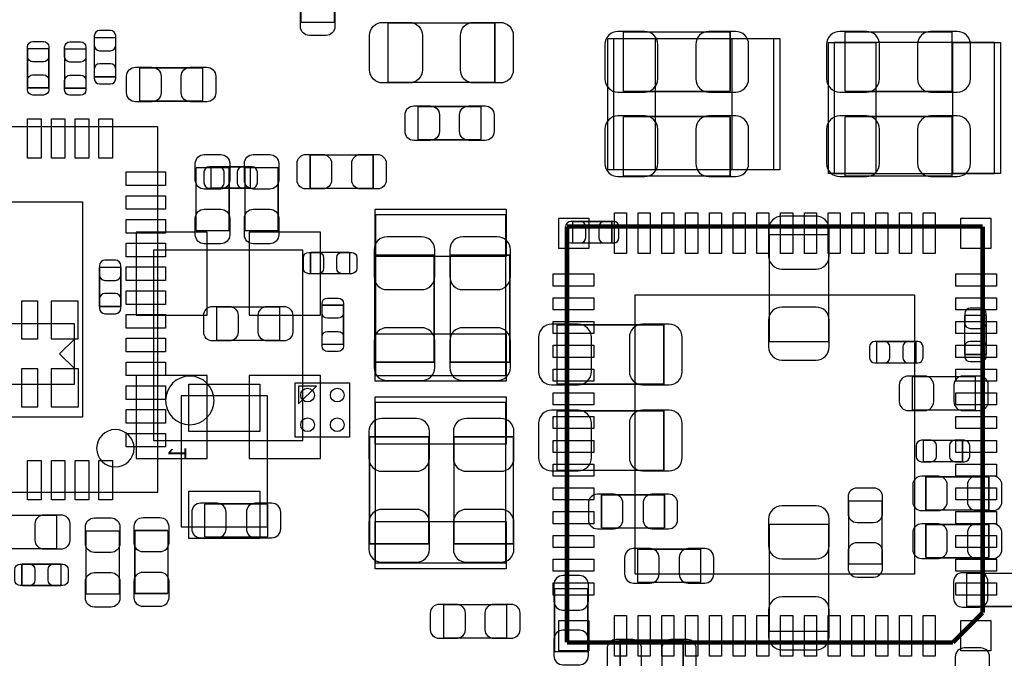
# Model space of a CAD drawing. Extents: x -31 to 84, y -5 to 52.
# Tile 9 of 14: x 40 to 56, y 7 to 18. Entities that reach past the tile are written whole.
import ezdxf

# ---------------------------------------------------------------- set-up
doc = ezdxf.new("R2010")
doc.units = 0
for name, color, linetype in [('PG_ASSEMBLY_BOTTOM', 253, 'CONTINUOUS'), ('PG_ASSEMBLY_TOP', 7, 'CONTINUOUS'), ('PIN_BOTTOM', 253, 'CONTINUOUS'), ('PIN_TOP', 7, 'CONTINUOUS')]:
    doc.layers.add(name, color=color, linetype=linetype)

msp = doc.modelspace()

# ---------------------------------------------------------------- linework, layer by layer
at = {"layer": 'PG_ASSEMBLY_BOTTOM', "const_width": 0.024892}
for points in [[(51.865022, 17.58569), (50.065178, 17.58569)], [(50.065178, 17.58569), (50.065178, 16.585438)], [(51.865022, 16.585438), (51.865022, 17.58569)], [(55.598822, 17.58569), (53.798978, 17.58569)], [(53.798978, 17.58569), (53.798978, 16.585438)], [(55.598822, 16.585438), (55.598822, 17.58569)], [(41.518586, 17.49171), (41.158414, 17.49171)], [(41.158414, 17.49171), (41.158414, 16.831818)], [(41.518586, 16.831818), (41.518586, 17.49171)], [(41.158414, 16.831818), (41.518586, 16.831818)], [(50.065178, 16.585438), (51.865022, 16.585438)], [(53.798978, 16.585438), (55.598822, 16.585438)], [(51.865022, 16.16329), (50.065178, 16.16329)], [(50.065178, 16.16329), (50.065178, 15.163038)], [(51.865022, 15.163038), (51.865022, 16.16329)], [(55.598822, 16.16329), (53.798978, 16.16329)], [(53.798978, 16.16329), (53.798978, 15.163038)], [(55.598822, 15.163038), (55.598822, 16.16329)], [(43.78452, 15.316962), (43.124628, 15.316962)], [(43.124628, 15.316962), (43.124628, 14.95679)], [(43.78452, 14.95679), (43.78452, 15.316962)], [(50.065178, 15.163038), (51.865022, 15.163038)], [(53.798978, 15.163038), (55.598822, 15.163038)], [(43.124628, 14.95679), (43.78452, 14.95679)], [(49.872646, 14.39545), (49.212754, 14.39545)], [(49.212754, 14.39545), (49.212754, 14.035278)], [(49.872646, 14.035278), (49.872646, 14.39545)], [(52.522374, 14.175486), (52.522374, 12.375642)], [(53.522626, 14.175486), (52.522374, 14.175486)], [(53.522626, 12.375642), (53.522626, 14.175486)], [(49.212754, 14.035278), (49.872646, 14.035278)], [(45.879766, 13.829284), (45.879766, 12.02944)], [(46.880018, 13.829284), (45.879766, 13.829284)], [(46.880018, 12.02944), (46.880018, 13.829284)], [(47.15383, 13.829284), (47.15383, 12.02944)], [(48.154082, 13.829284), (47.15383, 13.829284)], [(48.154082, 12.02944), (48.154082, 13.829284)], [(41.245028, 13.625068), (41.245028, 12.965176)], [(41.6052, 13.625068), (41.245028, 13.625068)], [(41.6052, 12.965176), (41.6052, 13.625068)], [(41.245028, 12.965176), (41.6052, 12.965176)], [(56.174386, 12.81811), (55.814214, 12.81811)], [(55.814214, 12.81811), (55.814214, 12.158218)], [(56.174386, 12.158218), (56.174386, 12.81811)], [(50.747422, 12.65809), (48.947578, 12.65809)], [(48.947578, 12.65809), (48.947578, 11.657838)], [(50.747422, 11.657838), (50.747422, 12.65809)], [(52.522374, 12.375642), (53.522626, 12.375642)], [(54.991508, 12.376658), (54.331616, 12.376658)], [(54.331616, 12.376658), (54.331616, 12.016486)], [(54.991508, 12.016486), (54.991508, 12.376658)], [(55.814214, 12.158218), (56.174386, 12.158218)], [(45.879766, 12.02944), (46.880018, 12.02944)], [(47.15383, 12.02944), (48.154082, 12.02944)], [(54.331616, 12.016486), (54.991508, 12.016486)], [(55.990998, 11.78433), (54.930802, 11.78433)], [(54.930802, 11.78433), (54.930802, 11.224514)], [(55.990998, 11.224514), (55.990998, 11.78433)], [(48.947578, 11.657838), (50.747422, 11.657838)], [(50.747422, 11.21029), (48.947578, 11.21029)], [(48.947578, 11.21029), (48.947578, 10.210038)], [(50.747422, 10.210038), (50.747422, 11.21029)], [(54.930802, 11.224514), (55.990998, 11.224514)], [(46.791626, 10.771886), (45.791374, 10.771886)], [(45.791374, 10.771886), (45.791374, 8.972042)], [(46.791626, 8.972042), (46.791626, 10.771886)], [(48.214026, 10.771886), (47.213774, 10.771886)], [(47.213774, 10.771886), (47.213774, 8.972042)], [(48.214026, 8.972042), (48.214026, 10.771886)], [(55.77713, 10.713974), (55.117238, 10.713974)], [(55.117238, 10.713974), (55.117238, 10.353802)], [(55.77713, 10.353802), (55.77713, 10.713974)], [(55.117238, 10.353802), (55.77713, 10.353802)], [(48.947578, 10.210038), (50.747422, 10.210038)], [(56.219598, 10.10031), (55.159402, 10.10031)], [(55.159402, 10.10031), (55.159402, 9.540494)], [(56.219598, 9.540494), (56.219598, 10.10031)], [(50.758598, 9.796272), (49.698402, 9.796272)], [(49.698402, 9.796272), (49.698402, 9.236456)], [(50.758598, 9.236456), (50.758598, 9.796272)], [(44.078398, 9.643872), (43.018202, 9.643872)], [(43.018202, 9.643872), (43.018202, 9.084056)], [(44.078398, 9.084056), (44.078398, 9.643872)], [(54.420008, 9.690862), (53.860192, 9.690862)], [(53.860192, 9.690862), (53.860192, 8.630666)], [(54.420008, 8.630666), (54.420008, 9.690862)], [(55.159402, 9.540494), (56.219598, 9.540494)], [(53.522626, 9.298686), (52.522374, 9.298686)], [(52.522374, 9.298686), (52.522374, 7.498842)], [(53.522626, 7.498842), (53.522626, 9.298686)], [(56.219598, 9.296908), (55.159402, 9.296908)], [(55.159402, 9.296908), (55.159402, 8.737092)], [(56.219598, 8.737092), (56.219598, 9.296908)], [(49.698402, 9.236456), (50.758598, 9.236456)], [(43.018202, 9.084056), (44.078398, 9.084056)], [(45.791374, 8.972042), (46.791626, 8.972042)], [(47.213774, 8.972042), (48.214026, 8.972042)], [(51.368198, 8.881872), (50.308002, 8.881872)], [(50.308002, 8.881872), (50.308002, 8.322056)], [(51.368198, 8.322056), (51.368198, 8.881872)], [(53.860192, 8.630666), (54.420008, 8.630666)], [(55.159402, 8.737092), (56.219598, 8.737092)], [(56.905398, 8.475472), (55.845202, 8.475472)], [(55.845202, 8.475472), (55.845202, 7.915656)], [(50.308002, 8.322056), (51.368198, 8.322056)], [(48.907192, 8.217662), (48.907192, 7.157466)], [(49.467008, 8.217662), (48.907192, 8.217662)], [(49.467008, 7.157466), (49.467008, 8.217662)], [(55.845202, 7.915656), (56.905398, 7.915656)], [(52.522374, 7.498842), (53.522626, 7.498842)], [(51.073558, 7.350252), (50.013362, 7.350252)], [(50.013362, 7.350252), (50.013362, 6.790436)], [(51.073558, 6.790436), (51.073558, 7.350252)], [(48.907192, 7.157466), (49.467008, 7.157466)]]:
    msp.add_lwpolyline(points, dxfattribs=at)
at = {"layer": 'PG_ASSEMBLY_BOTTOM'}
for points in [[(44.671742, 13.911834), (42.157142, 13.911834)], [(42.157142, 13.911834), (42.157142, 10.711434)], [(44.671742, 10.711434), (44.671742, 13.911834)], [(40.823642, 12.676124), (38.817042, 12.676124)], [(40.823642, 11.660124), (40.823642, 12.676124)], [(40.574722, 12.168124), (40.828722, 12.422124)], [(40.574722, 12.168124), (40.828722, 11.914124)], [(38.817042, 11.660124), (40.823642, 11.660124)], [(42.157142, 10.711434), (44.671742, 10.711434)]]:
    msp.add_lwpolyline(points, dxfattribs=at)
msp.add_lwpolyline([(43.175682, 11.384534, 1), (42.357802, 11.384534, 1), (43.175682, 11.384534)], format="xyb", dxfattribs=at)
at = {"layer": 'PG_ASSEMBLY_TOP'}
for points, const_width in [([(44.639992, 17.749266), (44.639992, 18.809462)], 0.024892), ([(45.199808, 18.809462), (45.199808, 17.749266)], 0.024892), ([(45.199808, 17.749266), (44.639992, 17.749266)], 0.024892), ([(46.102778, 17.73809), (47.902622, 17.73809)], 0.024892), ([(46.102778, 16.737838), (46.102778, 17.73809)], 0.024892), ([(47.902622, 17.73809), (47.902622, 16.737838)], 0.024892), ([(40.03294, 16.645128), (40.03294, 17.30502)], 0.024892), ([(40.03294, 17.30502), (40.393112, 17.30502)], 0.024892), ([(40.393112, 17.30502), (40.393112, 16.645128)], 0.024892), ([(40.658288, 16.640302), (40.658288, 17.300194)], 0.024892), ([(40.658288, 17.300194), (41.01846, 17.300194)], 0.024892), ([(41.01846, 17.300194), (41.01846, 16.640302)], 0.024892), ([(41.922954, 16.422878), (41.922954, 16.982694)], 0.024892), ([(41.922954, 16.982694), (42.98315, 16.982694)], 0.024892), ([(42.98315, 16.982694), (42.98315, 16.422878)], 0.024892), ([(47.902622, 16.737838), (46.102778, 16.737838)], 0.024892), ([(40.393112, 16.645128), (40.03294, 16.645128)], 0.024892), ([(41.01846, 16.640302), (40.658288, 16.640302)], 0.024892), ([(42.98315, 16.422878), (41.922954, 16.422878)], 0.024892), ([(46.609762, 15.771876), (46.609762, 16.331692)], 0.024892), ([(46.609762, 16.331692), (47.669958, 16.331692)], 0.024892), ([(47.669958, 16.331692), (47.669958, 15.771876)], 0.024892), ([(47.669958, 15.771876), (46.609762, 15.771876)], 0.024892), ([(44.793662, 15.51432), (45.853858, 15.51432)], 0.024892), ([(44.793662, 14.954504), (44.793662, 15.51432)], 0.024892), ([(45.853858, 15.51432), (45.853858, 14.954504)], 0.024892), ([(42.869612, 14.24305), (42.869612, 15.303246)], 0.024892), ([(42.869612, 15.303246), (43.429428, 15.303246)], 0.024892), ([(43.429428, 15.303246), (43.429428, 14.24305)], 0.024892), ([(43.695112, 14.24305), (43.695112, 15.303246)], 0.024892), ([(43.695112, 15.303246), (44.254928, 15.303246)], 0.024892), ([(44.254928, 15.303246), (44.254928, 14.24305)], 0.024892), ([(45.853858, 14.954504), (44.793662, 14.954504)], 0.024892), ([(49.116234, 14.311884), (49.116234, 7.311644)], 0.0762), ([(56.116474, 14.311884), (49.116234, 14.311884)], 0.0762), ([(56.116474, 7.81177), (56.116474, 14.311884)], 0.0762), ([(43.429428, 14.24305), (42.869612, 14.24305)], 0.024892), ([(44.254928, 14.24305), (43.695112, 14.24305)], 0.024892), ([(44.79925, 13.87729), (45.459142, 13.87729)], 0.024892), ([(44.79925, 13.517118), (44.79925, 13.87729)], 0.024892), ([(45.459142, 13.87729), (45.459142, 13.517118)], 0.024892), ([(45.459142, 13.517118), (44.79925, 13.517118)], 0.024892), ([(43.219878, 12.956032), (44.280074, 12.956032)], 0.024892), ([(43.219878, 12.396216), (43.219878, 12.956032)], 0.024892), ([(44.280074, 12.956032), (44.280074, 12.396216)], 0.024892), ([(44.99356, 12.32789), (44.99356, 12.987782)], 0.024892), ([(44.99356, 12.987782), (45.353732, 12.987782)], 0.024892), ([(45.353732, 12.987782), (45.353732, 12.32789)], 0.024892), ([(44.280074, 12.396216), (43.219878, 12.396216)], 0.024892), ([(45.353732, 12.32789), (44.99356, 12.32789)], 0.024892), ([(39.464742, 9.450578), (40.524938, 9.450578)], 0.024892), ([(40.524938, 9.450578), (40.524938, 8.890762)], 0.024892), ([(41.019984, 8.126984), (41.019984, 9.18718)], 0.024892), ([(41.019984, 9.18718), (41.5798, 9.18718)], 0.024892), ([(41.5798, 9.18718), (41.5798, 8.126984)], 0.024892), ([(41.840658, 8.134604), (41.840658, 9.1948)], 0.024892), ([(41.840658, 9.1948), (42.400474, 9.1948)], 0.024892), ([(42.400474, 9.1948), (42.400474, 8.134604)], 0.024892), ([(40.524938, 8.890762), (39.464742, 8.890762)], 0.024892), ([(39.93896, 8.629396), (40.598852, 8.629396)], 0.024892), ([(39.93896, 8.269224), (39.93896, 8.629396)], 0.024892), ([(40.598852, 8.629396), (40.598852, 8.269224)], 0.024892), ([(40.598852, 8.269224), (39.93896, 8.269224)], 0.024892), ([(41.5798, 8.126984), (41.019984, 8.126984)], 0.024892), ([(42.400474, 8.134604), (41.840658, 8.134604)], 0.024892), ([(47.041562, 7.38632), (47.041562, 7.946136)], 0.024892), ([(47.041562, 7.946136), (48.101758, 7.946136)], 0.024892), ([(48.101758, 7.946136), (48.101758, 7.38632)], 0.024892), ([(55.616348, 7.311644), (56.116474, 7.81177)], 0.0762), ([(48.101758, 7.38632), (47.041562, 7.38632)], 0.024892), ([(49.116234, 7.311644), (55.616348, 7.311644)], 0.0762)]:
    msp.add_lwpolyline(points, dxfattribs=dict(at, const_width=const_width))
for points in [[(49.901856, 17.47266), (49.901856, 15.272766)], [(52.601876, 17.47266), (49.901856, 17.47266)], [(52.601876, 15.272766), (52.601876, 17.47266)], [(56.316626, 17.40662), (53.616606, 17.40662)], [(53.616606, 17.40662), (53.616606, 15.206726)], [(56.316626, 15.206726), (56.316626, 17.40662)], [(42.226484, 15.992602), (36.074604, 15.992602)], [(42.226484, 9.840722), (42.226484, 15.992602)], [(49.901856, 15.272766), (52.601876, 15.272766)], [(53.616606, 15.206726), (56.316626, 15.206726)], [(48.090074, 14.50721), (45.89018, 14.50721)], [(45.89018, 14.50721), (45.89018, 11.80719)], [(48.090074, 11.80719), (48.090074, 14.50721)], [(45.89018, 11.80719), (48.090074, 11.80719)], [(44.539154, 11.684), (45.45711, 11.684)], [(44.539154, 10.766044), (44.539154, 11.684)], [(45.45711, 11.684), (45.45711, 10.766044)], [(48.08982, 11.348974), (45.889926, 11.348974)], [(45.889926, 11.348974), (45.889926, 8.648954)], [(48.08982, 8.648954), (48.08982, 11.348974)], [(45.45711, 10.766044), (44.539154, 10.766044)], [(36.074604, 9.840722), (42.226484, 9.840722)], [(45.889926, 8.648954), (48.08982, 8.648954)]]:
    msp.add_lwpolyline(points, dxfattribs=at)
for points in [[(44.598082, 11.625072), (44.598082, 11.325098), (44.898056, 11.625072)], [(44.073064, 11.46048), (42.623232, 11.46048), (42.623232, 9.260332), (44.073064, 9.260332)]]:
    msp.add_lwpolyline(points, close=True, dxfattribs=at)
msp.add_lwpolyline([(41.827704, 10.579862, 1), (41.197784, 10.579862, 1), (41.827704, 10.579862)], format="xyb", dxfattribs=at)
at = {"layer": 'PIN_BOTTOM'}
for points in [[(41.158414, 17.521682), (41.158414, 17.361662, 0.413587), (41.248584, 17.271746), (41.428416, 17.271746, 0.413587), (41.518586, 17.361662), (41.518586, 17.521682, 0.413587), (41.428416, 17.611598), (41.248584, 17.611598, 0.413587)], [(49.975008, 16.575532), (50.425096, 16.575532, 0.414414), (50.64506, 16.795496), (50.64506, 17.375632, 0.414414), (50.425096, 17.595596), (49.975008, 17.595596, 0.414414), (49.755044, 17.375632), (49.755044, 16.795496, 0.414414)], [(51.955192, 17.595596), (51.505104, 17.595596, 0.414414), (51.28514, 17.375632), (51.28514, 16.795496, 0.414414), (51.505104, 16.575532), (51.955192, 16.575532, 0.414414), (52.175156, 16.795496), (52.175156, 17.375632, 0.414414)], [(53.708808, 16.575532), (54.158896, 16.575532, 0.414414), (54.37886, 16.795496), (54.37886, 17.375632, 0.414414), (54.158896, 17.595596), (53.708808, 17.595596, 0.414414), (53.488844, 17.375632), (53.488844, 16.795496, 0.414414)], [(55.688992, 17.595596), (55.238904, 17.595596, 0.414414), (55.01894, 17.375632), (55.01894, 16.795496, 0.414414), (55.238904, 16.575532), (55.688992, 16.575532, 0.414414), (55.908956, 16.795496), (55.908956, 17.375632, 0.414414)], [(41.518586, 16.801846), (41.518586, 16.961866, 0.413587), (41.428416, 17.051782), (41.248584, 17.051782, 0.413587), (41.158414, 16.961866), (41.158414, 16.801846, 0.413587), (41.248584, 16.71193), (41.428416, 16.71193, 0.413587)], [(49.975008, 15.153132), (50.425096, 15.153132, 0.414414), (50.64506, 15.373096), (50.64506, 15.953232, 0.414414), (50.425096, 16.173196), (49.975008, 16.173196, 0.414414), (49.755044, 15.953232), (49.755044, 15.373096, 0.414414)], [(51.955192, 16.173196), (51.505104, 16.173196, 0.414414), (51.28514, 15.953232), (51.28514, 15.373096, 0.414414), (51.505104, 15.153132), (51.955192, 15.153132, 0.414414), (52.175156, 15.373096), (52.175156, 15.953232, 0.414414)], [(53.708808, 15.153132), (54.158896, 15.153132, 0.414414), (54.37886, 15.373096), (54.37886, 15.953232, 0.414414), (54.158896, 16.173196), (53.708808, 16.173196, 0.414414), (53.488844, 15.953232), (53.488844, 15.373096, 0.414414)], [(55.688992, 16.173196), (55.238904, 16.173196, 0.414414), (55.01894, 15.953232), (55.01894, 15.373096, 0.414414), (55.238904, 15.153132), (55.688992, 15.153132, 0.414414), (55.908956, 15.373096), (55.908956, 15.953232, 0.414414)], [(43.094656, 14.95679), (43.254676, 14.95679, 0.413587), (43.344592, 15.04696), (43.344592, 15.226792, 0.413587), (43.254676, 15.316962), (43.094656, 15.316962, 0.413587), (43.00474, 15.226792), (43.00474, 15.04696, 0.413587)], [(43.814492, 15.316962), (43.654472, 15.316962, 0.413587), (43.564556, 15.226792), (43.564556, 15.04696, 0.413587), (43.654472, 14.95679), (43.814492, 14.95679, 0.413587), (43.904408, 15.04696), (43.904408, 15.226792, 0.413587)], [(52.512468, 14.265656), (52.512468, 13.815568, 0.414414), (52.732432, 13.595604), (53.312568, 13.595604, 0.414414), (53.532532, 13.815568), (53.532532, 14.265656, 0.414414), (53.312568, 14.48562), (52.732432, 14.48562, 0.414414)], [(49.182782, 14.035278), (49.342802, 14.035278, 0.413587), (49.432718, 14.125448), (49.432718, 14.30528, 0.413587), (49.342802, 14.39545), (49.182782, 14.39545, 0.413587), (49.092866, 14.30528), (49.092866, 14.125448, 0.413587)], [(49.902618, 14.39545), (49.742598, 14.39545, 0.413587), (49.652682, 14.30528), (49.652682, 14.125448, 0.413587), (49.742598, 14.035278), (49.902618, 14.035278, 0.413587), (49.992534, 14.125448), (49.992534, 14.30528, 0.413587)], [(45.86986, 13.919454), (45.86986, 13.469366, 0.414414), (46.089824, 13.249402), (46.66996, 13.249402, 0.414414), (46.889924, 13.469366), (46.889924, 13.919454, 0.414414), (46.66996, 14.139418), (46.089824, 14.139418, 0.414414)], [(47.143924, 13.919454), (47.143924, 13.469366, 0.414414), (47.363888, 13.249402), (47.944024, 13.249402, 0.414414), (48.163988, 13.469366), (48.163988, 13.919454, 0.414414), (47.944024, 14.139418), (47.363888, 14.139418, 0.414414)], [(41.245028, 13.65504), (41.245028, 13.49502, 0.413587), (41.335198, 13.405104), (41.51503, 13.405104, 0.413587), (41.6052, 13.49502), (41.6052, 13.65504, 0.413587), (41.51503, 13.744956), (41.335198, 13.744956, 0.413587)], [(41.6052, 12.935204), (41.6052, 13.095224, 0.413587), (41.51503, 13.18514), (41.335198, 13.18514, 0.413587), (41.245028, 13.095224), (41.245028, 12.935204, 0.413587), (41.335198, 12.845288), (41.51503, 12.845288, 0.413587)], [(53.532532, 12.285472), (53.532532, 12.73556, 0.414414), (53.312568, 12.955524), (52.732432, 12.955524, 0.414414), (52.512468, 12.73556), (52.512468, 12.285472, 0.414414), (52.732432, 12.065508), (53.312568, 12.065508, 0.414414)], [(55.814214, 12.848082), (55.814214, 12.688062, 0.413587), (55.904384, 12.598146), (56.084216, 12.598146, 0.413587), (56.174386, 12.688062), (56.174386, 12.848082, 0.413587), (56.084216, 12.937998), (55.904384, 12.937998, 0.413587)], [(46.889924, 11.93927), (46.889924, 12.389358, 0.414414), (46.66996, 12.609322), (46.089824, 12.609322, 0.414414), (45.86986, 12.389358), (45.86986, 11.93927, 0.414414), (46.089824, 11.719306), (46.66996, 11.719306, 0.414414)], [(48.163988, 11.93927), (48.163988, 12.389358, 0.414414), (47.944024, 12.609322), (47.363888, 12.609322, 0.414414), (47.143924, 12.389358), (47.143924, 11.93927, 0.414414), (47.363888, 11.719306), (47.944024, 11.719306, 0.414414)], [(48.857408, 11.647932), (49.307496, 11.647932, 0.414414), (49.52746, 11.867896), (49.52746, 12.448032, 0.414414), (49.307496, 12.667996), (48.857408, 12.667996, 0.414414), (48.637444, 12.448032), (48.637444, 11.867896, 0.414414)], [(50.837592, 12.667996), (50.387504, 12.667996, 0.414414), (50.16754, 12.448032), (50.16754, 11.867896, 0.414414), (50.387504, 11.647932), (50.837592, 11.647932, 0.414414), (51.057556, 11.867896), (51.057556, 12.448032, 0.414414)], [(54.301644, 12.016486), (54.461664, 12.016486, 0.413587), (54.55158, 12.106656), (54.55158, 12.286488, 0.413587), (54.461664, 12.376658), (54.301644, 12.376658, 0.413587), (54.211728, 12.286488), (54.211728, 12.106656, 0.413587)], [(55.02148, 12.376658), (54.86146, 12.376658, 0.413587), (54.771544, 12.286488), (54.771544, 12.106656, 0.413587), (54.86146, 12.016486), (55.02148, 12.016486, 0.413587), (55.111396, 12.106656), (55.111396, 12.286488, 0.413587)], [(56.174386, 12.128246), (56.174386, 12.288266, 0.413587), (56.084216, 12.378182), (55.904384, 12.378182, 0.413587), (55.814214, 12.288266), (55.814214, 12.128246, 0.413587), (55.904384, 12.03833), (56.084216, 12.03833, 0.413587)], [(54.860952, 11.214354), (55.14086, 11.214354, 0.414846), (55.290974, 11.364468), (55.290974, 11.644376, 0.414846), (55.14086, 11.79449), (54.860952, 11.79449, 0.414846), (54.710838, 11.644376), (54.710838, 11.364468, 0.414846)], [(56.060848, 11.79449), (55.78094, 11.79449, 0.414846), (55.630826, 11.644376), (55.630826, 11.364468, 0.414846), (55.78094, 11.214354), (56.060848, 11.214354, 0.414846), (56.210962, 11.364468), (56.210962, 11.644376, 0.414846)], [(48.857408, 10.200132), (49.307496, 10.200132, 0.414414), (49.52746, 10.420096), (49.52746, 11.000232, 0.414414), (49.307496, 11.220196), (48.857408, 11.220196, 0.414414), (48.637444, 11.000232), (48.637444, 10.420096, 0.414414)], [(50.837592, 11.220196), (50.387504, 11.220196, 0.414414), (50.16754, 11.000232), (50.16754, 10.420096, 0.414414), (50.387504, 10.200132), (50.837592, 10.200132, 0.414414), (51.057556, 10.420096), (51.057556, 11.000232, 0.414414)], [(45.781468, 10.862056), (45.781468, 10.411968, 0.414414), (46.001432, 10.192004), (46.581568, 10.192004, 0.414414), (46.801532, 10.411968), (46.801532, 10.862056, 0.414414), (46.581568, 11.08202), (46.001432, 11.08202, 0.414414)], [(47.203868, 10.862056), (47.203868, 10.411968, 0.414414), (47.423832, 10.192004), (48.003968, 10.192004, 0.414414), (48.223932, 10.411968), (48.223932, 10.862056, 0.414414), (48.003968, 11.08202), (47.423832, 11.08202, 0.414414)], [(55.087266, 10.353802), (55.247286, 10.353802, 0.413587), (55.337202, 10.443972), (55.337202, 10.623804, 0.413587), (55.247286, 10.713974), (55.087266, 10.713974, 0.413587), (54.99735, 10.623804), (54.99735, 10.443972, 0.413587)], [(55.807102, 10.713974), (55.647082, 10.713974, 0.413587), (55.557166, 10.623804), (55.557166, 10.443972, 0.413587), (55.647082, 10.353802), (55.807102, 10.353802, 0.413587), (55.897018, 10.443972), (55.897018, 10.623804, 0.413587)], [(55.089552, 9.530334), (55.36946, 9.530334, 0.414846), (55.519574, 9.680448), (55.519574, 9.960356, 0.414846), (55.36946, 10.11047), (55.089552, 10.11047, 0.414846), (54.939438, 9.960356), (54.939438, 9.680448, 0.414846)], [(56.289448, 10.11047), (56.00954, 10.11047, 0.414846), (55.859426, 9.960356), (55.859426, 9.680448, 0.414846), (56.00954, 9.530334), (56.289448, 9.530334, 0.414846), (56.439562, 9.680448), (56.439562, 9.960356, 0.414846)], [(49.628552, 9.226296), (49.90846, 9.226296, 0.414846), (50.058574, 9.37641), (50.058574, 9.656318, 0.414846), (49.90846, 9.806432), (49.628552, 9.806432, 0.414846), (49.478438, 9.656318), (49.478438, 9.37641, 0.414846)], [(50.828448, 9.806432), (50.54854, 9.806432, 0.414846), (50.398426, 9.656318), (50.398426, 9.37641, 0.414846), (50.54854, 9.226296), (50.828448, 9.226296, 0.414846), (50.978562, 9.37641), (50.978562, 9.656318, 0.414846)], [(53.850032, 9.760712), (53.850032, 9.480804, 0.414846), (54.000146, 9.33069), (54.280054, 9.33069, 0.414846), (54.430168, 9.480804), (54.430168, 9.760712, 0.414846), (54.280054, 9.910826), (54.000146, 9.910826, 0.414846)], [(42.948352, 9.073896), (43.22826, 9.073896, 0.414846), (43.378374, 9.22401), (43.378374, 9.503918, 0.414846), (43.22826, 9.654032), (42.948352, 9.654032, 0.414846), (42.798238, 9.503918), (42.798238, 9.22401, 0.414846)], [(44.148248, 9.654032), (43.86834, 9.654032, 0.414846), (43.718226, 9.503918), (43.718226, 9.22401, 0.414846), (43.86834, 9.073896), (44.148248, 9.073896, 0.414846), (44.298362, 9.22401), (44.298362, 9.503918, 0.414846)], [(46.801532, 8.881872), (46.801532, 9.33196, 0.414414), (46.581568, 9.551924), (46.001432, 9.551924, 0.414414), (45.781468, 9.33196), (45.781468, 8.881872, 0.414414), (46.001432, 8.661908), (46.581568, 8.661908, 0.414414)], [(48.223932, 8.881872), (48.223932, 9.33196, 0.414414), (48.003968, 9.551924), (47.423832, 9.551924, 0.414414), (47.203868, 9.33196), (47.203868, 8.881872, 0.414414), (47.423832, 8.661908), (48.003968, 8.661908, 0.414414)], [(52.512468, 9.388856), (52.512468, 8.938768, 0.414414), (52.732432, 8.718804), (53.312568, 8.718804, 0.414414), (53.532532, 8.938768), (53.532532, 9.388856, 0.414414), (53.312568, 9.60882), (52.732432, 9.60882, 0.414414)], [(55.089552, 8.726932), (55.36946, 8.726932, 0.414846), (55.519574, 8.877046), (55.519574, 9.156954, 0.414846), (55.36946, 9.307068), (55.089552, 9.307068, 0.414846), (54.939438, 9.156954), (54.939438, 8.877046, 0.414846)], [(56.289448, 9.307068), (56.00954, 9.307068, 0.414846), (55.859426, 9.156954), (55.859426, 8.877046, 0.414846), (56.00954, 8.726932), (56.289448, 8.726932, 0.414846), (56.439562, 8.877046), (56.439562, 9.156954, 0.414846)], [(54.430168, 8.560816), (54.430168, 8.840724, 0.414846), (54.280054, 8.990838), (54.000146, 8.990838, 0.414846), (53.850032, 8.840724), (53.850032, 8.560816, 0.414846), (54.000146, 8.410702), (54.280054, 8.410702, 0.414846)], [(50.238152, 8.311896), (50.51806, 8.311896, 0.414846), (50.668174, 8.46201), (50.668174, 8.741918, 0.414846), (50.51806, 8.892032), (50.238152, 8.892032, 0.414846), (50.088038, 8.741918), (50.088038, 8.46201, 0.414846)], [(51.438048, 8.892032), (51.15814, 8.892032, 0.414846), (51.008026, 8.741918), (51.008026, 8.46201, 0.414846), (51.15814, 8.311896), (51.438048, 8.311896, 0.414846), (51.588162, 8.46201), (51.588162, 8.741918, 0.414846)], [(55.775352, 7.905496), (56.05526, 7.905496, 0.414846), (56.205374, 8.05561), (56.205374, 8.335518, 0.414846), (56.05526, 8.485632), (55.775352, 8.485632, 0.414846), (55.625238, 8.335518), (55.625238, 8.05561, 0.414846)], [(48.897032, 8.287512), (48.897032, 8.007604, 0.414846), (49.047146, 7.85749), (49.327054, 7.85749, 0.414846), (49.477168, 8.007604), (49.477168, 8.287512, 0.414846), (49.327054, 8.437626), (49.047146, 8.437626, 0.414846)], [(53.532532, 7.408672), (53.532532, 7.85876, 0.414414), (53.312568, 8.078724), (52.732432, 8.078724, 0.414414), (52.512468, 7.85876), (52.512468, 7.408672, 0.414414), (52.732432, 7.188708), (53.312568, 7.188708, 0.414414)], [(49.477168, 7.087616), (49.477168, 7.367524, 0.414846), (49.327054, 7.517638), (49.047146, 7.517638, 0.414846), (48.897032, 7.367524), (48.897032, 7.087616, 0.414846), (49.047146, 6.937502), (49.327054, 6.937502, 0.414846)], [(49.943512, 6.780276), (50.22342, 6.780276, 0.414846), (50.373534, 6.93039), (50.373534, 7.210298, 0.414846), (50.22342, 7.360412), (49.943512, 7.360412, 0.414846), (49.793398, 7.210298), (49.793398, 6.93039, 0.414846)], [(51.143408, 7.360412), (50.8635, 7.360412, 0.414846), (50.713386, 7.210298), (50.713386, 6.93039, 0.414846), (50.8635, 6.780276), (51.143408, 6.780276, 0.414846), (51.293522, 6.93039), (51.293522, 7.210298, 0.414846)], [(55.653432, 7.068312), (55.653432, 6.788404, 0.414846), (55.803546, 6.63829), (56.083454, 6.63829, 0.414846), (56.233568, 6.788404), (56.233568, 7.068312, 0.414846), (56.083454, 7.218426), (55.803546, 7.218426, 0.414846)]]:
    msp.add_lwpolyline(points, format="xyb", close=True, dxfattribs=at)
for points in [[(41.862502, 12.819634), (43.061382, 12.819634), (43.061382, 14.216634), (41.862502, 14.216634)], [(43.767502, 12.819634), (44.966382, 12.819634), (44.966382, 14.216634), (43.767502, 14.216634)], [(40.209724, 12.422124), (40.209724, 13.057124), (39.930324, 13.057124), (39.930324, 12.422124)], [(40.88765, 12.422124), (40.88765, 13.057124), (40.43045, 13.057124), (40.43045, 12.422124)], [(40.210486, 11.279124), (40.210486, 11.914124), (39.931086, 11.914124), (39.931086, 11.279124)], [(40.890952, 11.279124), (40.890952, 11.914124), (40.433752, 11.914124), (40.433752, 11.279124)], [(41.862502, 10.406634), (43.061382, 10.406634), (43.061382, 11.803634), (41.862502, 11.803634)], [(43.767502, 10.406634), (44.966382, 10.406634), (44.966382, 11.803634), (43.767502, 11.803634)]]:
    msp.add_lwpolyline(points, close=True, dxfattribs=at)
at = {"layer": 'PIN_TOP'}
for points in [[(44.629832, 17.679416), (44.629832, 17.959324, -0.414846), (44.779946, 18.109438), (45.059854, 18.109438, -0.414846), (45.209968, 17.959324), (45.209968, 17.679416, -0.414846), (45.059854, 17.529302), (44.779946, 17.529302, -0.414846)], [(46.012608, 17.747996), (46.462696, 17.747996, -0.414414), (46.68266, 17.528032), (46.68266, 16.947896, -0.414414), (46.462696, 16.727932), (46.012608, 16.727932, -0.414414), (45.792644, 16.947896), (45.792644, 17.528032, -0.414414)], [(47.992792, 16.727932), (47.542704, 16.727932, -0.414414), (47.32274, 16.947896), (47.32274, 17.528032, -0.414414), (47.542704, 17.747996), (47.992792, 17.747996, -0.414414), (48.212756, 17.528032), (48.212756, 16.947896, -0.414414)], [(40.393112, 17.334992), (40.393112, 17.174972, -0.413587), (40.302942, 17.085056), (40.12311, 17.085056, -0.413587), (40.03294, 17.174972), (40.03294, 17.334992, -0.413587), (40.12311, 17.424908), (40.302942, 17.424908, -0.413587)], [(41.01846, 17.330166), (41.01846, 17.170146, -0.413587), (40.92829, 17.08023), (40.748458, 17.08023, -0.413587), (40.658288, 17.170146), (40.658288, 17.330166, -0.413587), (40.748458, 17.420082), (40.92829, 17.420082, -0.413587)], [(41.853104, 16.992854), (42.133012, 16.992854, -0.414846), (42.283126, 16.84274), (42.283126, 16.562832, -0.414846), (42.133012, 16.412718), (41.853104, 16.412718, -0.414846), (41.70299, 16.562832), (41.70299, 16.84274, -0.414846)], [(43.053, 16.412718), (42.773092, 16.412718, -0.414846), (42.622978, 16.562832), (42.622978, 16.84274, -0.414846), (42.773092, 16.992854), (43.053, 16.992854, -0.414846), (43.203114, 16.84274), (43.203114, 16.562832, -0.414846)], [(40.03294, 16.615156), (40.03294, 16.775176, -0.413587), (40.12311, 16.865092), (40.302942, 16.865092, -0.413587), (40.393112, 16.775176), (40.393112, 16.615156, -0.413587), (40.302942, 16.52524), (40.12311, 16.52524, -0.413587)], [(40.658288, 16.61033), (40.658288, 16.77035, -0.413587), (40.748458, 16.860266), (40.92829, 16.860266, -0.413587), (41.01846, 16.77035), (41.01846, 16.61033, -0.413587), (40.92829, 16.520414), (40.748458, 16.520414, -0.413587)], [(46.539912, 16.341852), (46.81982, 16.341852, -0.414846), (46.969934, 16.191738), (46.969934, 15.91183, -0.414846), (46.81982, 15.761716), (46.539912, 15.761716, -0.414846), (46.389798, 15.91183), (46.389798, 16.191738, -0.414846)], [(47.739808, 15.761716), (47.4599, 15.761716, -0.414846), (47.309786, 15.91183), (47.309786, 16.191738, -0.414846), (47.4599, 16.341852), (47.739808, 16.341852, -0.414846), (47.889922, 16.191738), (47.889922, 15.91183, -0.414846)], [(43.439588, 15.373096), (43.439588, 15.093188, -0.414846), (43.289474, 14.943074), (43.009566, 14.943074, -0.414846), (42.859452, 15.093188), (42.859452, 15.373096, -0.414846), (43.009566, 15.52321), (43.289474, 15.52321, -0.414846)], [(44.265088, 15.373096), (44.265088, 15.093188, -0.414846), (44.114974, 14.943074), (43.835066, 14.943074, -0.414846), (43.684952, 15.093188), (43.684952, 15.373096, -0.414846), (43.835066, 15.52321), (44.114974, 15.52321, -0.414846)], [(44.723812, 15.52448), (45.00372, 15.52448, -0.414846), (45.153834, 15.374366), (45.153834, 15.094458, -0.414846), (45.00372, 14.944344), (44.723812, 14.944344, -0.414846), (44.573698, 15.094458), (44.573698, 15.374366, -0.414846)], [(45.923708, 14.944344), (45.6438, 14.944344, -0.414846), (45.493686, 15.094458), (45.493686, 15.374366, -0.414846), (45.6438, 15.52448), (45.923708, 15.52448, -0.414846), (46.073822, 15.374366), (46.073822, 15.094458, -0.414846)], [(42.859452, 14.1732), (42.859452, 14.453108, -0.414846), (43.009566, 14.603222), (43.289474, 14.603222, -0.414846), (43.439588, 14.453108), (43.439588, 14.1732, -0.414846), (43.289474, 14.023086), (43.009566, 14.023086, -0.414846)], [(43.684952, 14.1732), (43.684952, 14.453108, -0.414846), (43.835066, 14.603222), (44.114974, 14.603222, -0.414846), (44.265088, 14.453108), (44.265088, 14.1732, -0.414846), (44.114974, 14.023086), (43.835066, 14.023086, -0.414846)], [(44.769278, 13.87729), (44.929298, 13.87729, -0.413587), (45.019214, 13.78712), (45.019214, 13.607288, -0.413587), (44.929298, 13.517118), (44.769278, 13.517118, -0.413587), (44.679362, 13.607288), (44.679362, 13.78712, -0.413587)], [(45.489114, 13.517118), (45.329094, 13.517118, -0.413587), (45.239178, 13.607288), (45.239178, 13.78712, -0.413587), (45.329094, 13.87729), (45.489114, 13.87729, -0.413587), (45.57903, 13.78712), (45.57903, 13.607288, -0.413587)], [(45.353732, 13.017754), (45.353732, 12.857734, -0.413587), (45.263562, 12.767818), (45.08373, 12.767818, -0.413587), (44.99356, 12.857734), (44.99356, 13.017754, -0.413587), (45.08373, 13.10767), (45.263562, 13.10767, -0.413587)], [(43.150028, 12.966192), (43.429936, 12.966192, -0.414846), (43.58005, 12.816078), (43.58005, 12.53617, -0.414846), (43.429936, 12.386056), (43.150028, 12.386056, -0.414846), (42.999914, 12.53617), (42.999914, 12.816078, -0.414846)], [(44.349924, 12.386056), (44.070016, 12.386056, -0.414846), (43.919902, 12.53617), (43.919902, 12.816078, -0.414846), (44.070016, 12.966192), (44.349924, 12.966192, -0.414846), (44.500038, 12.816078), (44.500038, 12.53617, -0.414846)], [(44.99356, 12.297918), (44.99356, 12.457938, -0.413587), (45.08373, 12.547854), (45.263562, 12.547854, -0.413587), (45.353732, 12.457938), (45.353732, 12.297918, -0.413587), (45.263562, 12.208002), (45.08373, 12.208002, -0.413587)], [(40.594788, 8.880602), (40.31488, 8.880602, -0.414846), (40.164766, 9.030716), (40.164766, 9.310624, -0.414846), (40.31488, 9.460738), (40.594788, 9.460738, -0.414846), (40.744902, 9.310624), (40.744902, 9.030716, -0.414846)], [(41.58996, 9.25703), (41.58996, 8.977122, -0.414846), (41.439846, 8.827008), (41.159938, 8.827008, -0.414846), (41.009824, 8.977122), (41.009824, 9.25703, -0.414846), (41.159938, 9.407144), (41.439846, 9.407144, -0.414846)], [(42.410634, 9.26465), (42.410634, 8.984742, -0.414846), (42.26052, 8.834628), (41.980612, 8.834628, -0.414846), (41.830498, 8.984742), (41.830498, 9.26465, -0.414846), (41.980612, 9.414764), (42.26052, 9.414764, -0.414846)], [(39.908988, 8.629396), (40.069008, 8.629396, -0.413587), (40.158924, 8.539226), (40.158924, 8.359394, -0.413587), (40.069008, 8.269224), (39.908988, 8.269224, -0.413587), (39.819072, 8.359394), (39.819072, 8.539226, -0.413587)], [(40.628824, 8.269224), (40.468804, 8.269224, -0.413587), (40.378888, 8.359394), (40.378888, 8.539226, -0.413587), (40.468804, 8.629396), (40.628824, 8.629396, -0.413587), (40.71874, 8.539226), (40.71874, 8.359394, -0.413587)], [(41.009824, 8.057134), (41.009824, 8.337042, -0.414846), (41.159938, 8.487156), (41.439846, 8.487156, -0.414846), (41.58996, 8.337042), (41.58996, 8.057134, -0.414846), (41.439846, 7.90702), (41.159938, 7.90702, -0.414846)], [(41.830498, 8.064754), (41.830498, 8.344662, -0.414846), (41.980612, 8.494776), (42.26052, 8.494776, -0.414846), (42.410634, 8.344662), (42.410634, 8.064754, -0.414846), (42.26052, 7.91464), (41.980612, 7.91464, -0.414846)], [(46.971712, 7.956296), (47.25162, 7.956296, -0.414846), (47.401734, 7.806182), (47.401734, 7.526274, -0.414846), (47.25162, 7.37616), (46.971712, 7.37616, -0.414846), (46.821598, 7.526274), (46.821598, 7.806182, -0.414846)], [(48.171608, 7.37616), (47.8917, 7.37616, -0.414846), (47.741586, 7.526274), (47.741586, 7.806182, -0.414846), (47.8917, 7.956296), (48.171608, 7.956296, -0.414846), (48.321722, 7.806182), (48.321722, 7.526274, -0.414846)]]:
    msp.add_lwpolyline(points, format="xyb", close=True, dxfattribs=at)
for points in [[(50.602896, 17.477486), (50.602896, 15.267686), (49.802796, 15.267686), (49.802796, 17.477486)], [(52.700936, 17.477486), (52.700936, 15.267686), (51.900836, 15.267686), (51.900836, 17.477486)], [(53.517546, 15.2019), (53.517546, 17.4117), (54.317646, 17.4117), (54.317646, 15.2019)], [(55.615586, 15.2019), (55.615586, 17.4117), (56.415686, 17.4117), (56.415686, 15.2019)], [(40.264842, 16.121888), (40.264842, 15.461488), (40.036242, 15.461488), (40.036242, 16.121888)], [(40.664892, 16.121888), (40.664892, 15.461488), (40.436292, 15.461488), (40.436292, 16.121888)], [(41.064942, 16.121888), (41.064942, 15.461488), (40.836342, 15.461488), (40.836342, 16.121888)], [(41.464992, 16.121888), (41.464992, 15.461488), (41.236392, 15.461488), (41.236392, 16.121888)], [(42.35577, 15.00251), (41.69537, 15.00251), (41.69537, 15.23111), (42.35577, 15.23111)], [(42.35577, 14.60246), (41.69537, 14.60246), (41.69537, 14.83106), (42.35577, 14.83106)], [(40.961691, 14.727809), (40.961691, 11.105515), (37.339397, 11.105515), (37.339397, 14.727809)], [(48.0949, 13.80617), (45.8851, 13.80617), (45.8851, 14.60627), (48.0949, 14.60627)], [(42.35577, 14.20241), (41.69537, 14.20241), (41.69537, 14.43101), (42.35577, 14.43101)], [(49.485296, 14.450822), (49.485296, 13.942822), (48.977296, 13.942822), (48.977296, 14.450822)], [(49.91481, 14.544548), (50.11801, 14.544548), (50.11801, 13.858748), (49.91481, 13.858748)], [(50.31486, 14.544548), (50.51806, 14.544548), (50.51806, 13.858748), (50.31486, 13.858748)], [(50.714656, 14.544548), (50.917856, 14.544548), (50.917856, 13.858748), (50.714656, 13.858748)], [(51.114706, 14.544548), (51.317906, 14.544548), (51.317906, 13.858748), (51.114706, 13.858748)], [(51.514756, 14.544548), (51.717956, 14.544548), (51.717956, 13.858748), (51.514756, 13.858748)], [(51.914806, 14.544548), (52.118006, 14.544548), (52.118006, 13.858748), (51.914806, 13.858748)], [(52.314856, 14.544548), (52.518056, 14.544548), (52.518056, 13.858748), (52.314856, 13.858748)], [(52.714652, 14.544548), (52.917852, 14.544548), (52.917852, 13.858748), (52.714652, 13.858748)], [(53.114702, 14.544548), (53.317902, 14.544548), (53.317902, 13.858748), (53.114702, 13.858748)], [(53.514752, 14.544548), (53.717952, 14.544548), (53.717952, 13.858748), (53.514752, 13.858748)], [(53.914802, 14.544548), (54.118002, 14.544548), (54.118002, 13.858748), (53.914802, 13.858748)], [(54.314852, 14.544548), (54.518052, 14.544548), (54.518052, 13.858748), (54.314852, 13.858748)], [(54.714648, 14.544548), (54.917848, 14.544548), (54.917848, 13.858748), (54.714648, 13.858748)], [(55.114698, 14.544548), (55.317898, 14.544548), (55.317898, 13.858748), (55.114698, 13.858748)], [(56.255412, 14.450822), (56.255412, 13.942822), (55.747412, 13.942822), (55.747412, 14.450822)], [(42.35577, 13.80236), (41.69537, 13.80236), (41.69537, 14.03096), (42.35577, 14.03096)], [(42.35577, 13.40231), (41.69537, 13.40231), (41.69537, 13.63091), (42.35577, 13.63091)], [(49.56937, 13.513308), (49.56937, 13.310108), (48.88357, 13.310108), (48.88357, 13.513308)], [(56.349138, 13.513308), (56.349138, 13.310108), (55.663338, 13.310108), (55.663338, 13.513308)], [(42.35577, 13.00226), (41.69537, 13.00226), (41.69537, 13.23086), (42.35577, 13.23086)], [(49.56937, 13.113258), (49.56937, 12.910058), (48.88357, 12.910058), (48.88357, 13.113258)], [(54.965854, 13.161264), (54.965854, 8.462264), (50.266854, 8.462264), (50.266854, 13.161264)], [(56.349138, 13.113258), (56.349138, 12.910058), (55.663338, 12.910058), (55.663338, 13.113258)], [(42.35577, 12.602464), (41.69537, 12.602464), (41.69537, 12.831064), (42.35577, 12.831064)], [(49.56937, 12.713462), (49.56937, 12.510262), (48.88357, 12.510262), (48.88357, 12.713462)], [(56.349138, 12.713462), (56.349138, 12.510262), (55.663338, 12.510262), (55.663338, 12.713462)], [(48.0949, 11.70813), (45.8851, 11.70813), (45.8851, 12.50823), (48.0949, 12.50823)], [(42.35577, 12.202414), (41.69537, 12.202414), (41.69537, 12.431014), (42.35577, 12.431014)], [(49.56937, 12.313412), (49.56937, 12.110212), (48.88357, 12.110212), (48.88357, 12.313412)], [(56.349138, 12.313412), (56.349138, 12.110212), (55.663338, 12.110212), (55.663338, 12.313412)], [(42.35577, 11.802364), (41.69537, 11.802364), (41.69537, 12.030964), (42.35577, 12.030964)], [(49.56937, 11.913362), (49.56937, 11.710162), (48.88357, 11.710162), (48.88357, 11.913362)], [(56.349138, 11.913362), (56.349138, 11.710162), (55.663338, 11.710162), (55.663338, 11.913362)], [(42.35577, 11.402314), (41.69537, 11.402314), (41.69537, 11.630914), (42.35577, 11.630914)], [(43.948096, 10.860278), (42.7482, 10.860278), (42.7482, 11.660378), (43.948096, 11.660378)], [(45.8851, 11.448034), (48.0949, 11.448034), (48.0949, 10.647934), (45.8851, 10.647934)], [(49.56937, 11.513312), (49.56937, 11.310112), (48.88357, 11.310112), (48.88357, 11.513312)], [(56.349138, 11.513312), (56.349138, 11.310112), (55.663338, 11.310112), (55.663338, 11.513312)], [(42.35577, 11.002264), (41.69537, 11.002264), (41.69537, 11.230864), (42.35577, 11.230864)], [(49.56937, 11.113262), (49.56937, 10.910062), (48.88357, 10.910062), (48.88357, 11.113262)], [(56.349138, 11.113262), (56.349138, 10.910062), (55.663338, 10.910062), (55.663338, 11.113262)], [(42.35577, 10.602214), (41.69537, 10.602214), (41.69537, 10.830814), (42.35577, 10.830814)], [(49.56937, 10.713466), (49.56937, 10.510266), (48.88357, 10.510266), (48.88357, 10.713466)], [(56.349138, 10.713466), (56.349138, 10.510266), (55.663338, 10.510266), (55.663338, 10.713466)], [(40.036242, 9.711436), (40.036242, 10.371836), (40.264842, 10.371836), (40.264842, 9.711436)], [(40.436292, 9.711436), (40.436292, 10.371836), (40.664892, 10.371836), (40.664892, 9.711436)], [(40.836342, 9.711436), (40.836342, 10.371836), (41.064942, 10.371836), (41.064942, 9.711436)], [(41.236392, 9.711436), (41.236392, 10.371836), (41.464992, 10.371836), (41.464992, 9.711436)], [(49.56937, 10.313416), (49.56937, 10.110216), (48.88357, 10.110216), (48.88357, 10.313416)], [(56.349138, 10.313416), (56.349138, 10.110216), (55.663338, 10.110216), (55.663338, 10.313416)], [(43.948096, 9.060434), (42.7482, 9.060434), (42.7482, 9.860534), (43.948096, 9.860534)], [(49.56937, 9.913366), (49.56937, 9.710166), (48.88357, 9.710166), (48.88357, 9.913366)], [(56.349138, 9.913366), (56.349138, 9.710166), (55.663338, 9.710166), (55.663338, 9.913366)], [(49.56937, 9.513316), (49.56937, 9.310116), (48.88357, 9.310116), (48.88357, 9.513316)], [(56.349138, 9.513316), (56.349138, 9.310116), (55.663338, 9.310116), (55.663338, 9.513316)], [(45.8851, 9.349994), (48.0949, 9.349994), (48.0949, 8.549894), (45.8851, 8.549894)], [(49.56937, 9.113266), (49.56937, 8.910066), (48.88357, 8.910066), (48.88357, 9.113266)], [(56.349138, 9.113266), (56.349138, 8.910066), (55.663338, 8.910066), (55.663338, 9.113266)], [(49.56937, 8.71347), (49.56937, 8.51027), (48.88357, 8.51027), (48.88357, 8.71347)], [(56.349138, 8.71347), (56.349138, 8.51027), (55.663338, 8.51027), (55.663338, 8.71347)], [(49.56937, 8.31342), (49.56937, 8.11022), (48.88357, 8.11022), (48.88357, 8.31342)], [(56.349138, 8.31342), (56.349138, 8.11022), (55.663338, 8.11022), (55.663338, 8.31342)], [(49.485296, 7.680706), (49.485296, 7.172706), (48.977296, 7.172706), (48.977296, 7.680706)], [(49.91481, 7.76478), (50.11801, 7.76478), (50.11801, 7.07898), (49.91481, 7.07898)], [(50.31486, 7.76478), (50.51806, 7.76478), (50.51806, 7.07898), (50.31486, 7.07898)], [(50.714656, 7.76478), (50.917856, 7.76478), (50.917856, 7.07898), (50.714656, 7.07898)], [(51.114706, 7.76478), (51.317906, 7.76478), (51.317906, 7.07898), (51.114706, 7.07898)], [(51.514756, 7.76478), (51.717956, 7.76478), (51.717956, 7.07898), (51.514756, 7.07898)], [(51.914806, 7.76478), (52.118006, 7.76478), (52.118006, 7.07898), (51.914806, 7.07898)], [(52.314856, 7.76478), (52.518056, 7.76478), (52.518056, 7.07898), (52.314856, 7.07898)], [(52.714652, 7.76478), (52.917852, 7.76478), (52.917852, 7.07898), (52.714652, 7.07898)], [(53.114702, 7.76478), (53.317902, 7.76478), (53.317902, 7.07898), (53.114702, 7.07898)], [(53.514752, 7.76478), (53.717952, 7.76478), (53.717952, 7.07898), (53.514752, 7.07898)], [(53.914802, 7.76478), (54.118002, 7.76478), (54.118002, 7.07898), (53.914802, 7.07898)], [(54.314852, 7.76478), (54.518052, 7.76478), (54.518052, 7.07898), (54.314852, 7.07898)], [(54.714648, 7.76478), (54.917848, 7.76478), (54.917848, 7.07898), (54.714648, 7.07898)], [(55.114698, 7.76478), (55.317898, 7.76478), (55.317898, 7.07898), (55.114698, 7.07898)], [(56.255412, 7.680706), (56.255412, 7.172706), (55.747412, 7.172706), (55.747412, 7.680706)]]:
    msp.add_lwpolyline(points, close=True, dxfattribs=at)
for centre in [(44.748196, 11.474958), (45.248068, 11.474958), (44.748196, 10.975086), (45.248068, 10.975086)]:
    msp.add_circle(centre, 0.115062, dxfattribs=at)

# ---------------------------------------------------------------- texts
at = {"layer": 'PG_ASSEMBLY_BOTTOM', "text_generation_flag": 2, "width": 0.916667}
msp.add_text('1', height=0.3048, rotation=90, dxfattribs=at).set_placement((42.7101, 10.605516))

doc.saveas('drawing.dxf')
